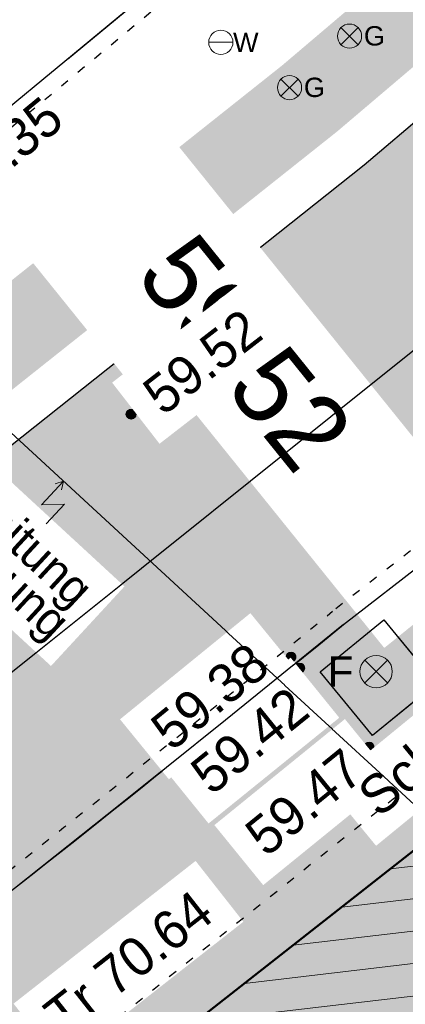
# Model space of a CAD drawing. Header units: millimetres. Extents: x 32365810 to 32368499, y 5620272 to 5622478.
# Tile 171 of 249: x 32366674.05 to 32366678.53, y 5620716.28 to 5620727.74. Entities that reach past the tile are written whole.
import ezdxf

# ---------------------------------------------------------------- set-up
doc = ezdxf.new("R2010")
doc.units = ezdxf.units.MM
for name, pattern in [('1000.100', [0]), ('1000.104', [0.225, 0.075, -0.15]), ('1000.196', [0.225, 0.075, -0.15]), ('1000.300', [0]), ('1000.325', [0]), ('1600.1047', [0]), ('1600.2028', [0]), ('1600.2505', [0]), ('BAULINIE2', [7, 3.5, -1, 0.25, -1, 0.25, -1]), ('GELTUNGSBEREICH', [8.5, 7, -1.5])]:
    doc.linetypes.add(name, pattern=pattern)
doc.layers.get('0').update_dxf_attribs({"color": 1, "linetype": 'CONTINUOUS'})
doc.layers.add('_K_Flurstücke_Grenzpunkte', color=251, linetype='CONTINUOUS', lineweight=50)
for name, color, linetype in [('_K_Gebäude', 251, 'CONTINUOUS'), ('_K_Höhen_ gemessen (NHN)', 251, 'CONTINUOUS'), ('_K_Topographie_ örtl. Aufnahme', 251, 'CONTINUOUS'), ('BAULINIE_B', 7, 'CONTINUOUS'), ('BAULINIE_FA', 1, 'CONTINUOUS'), ('BAULINIE_GL', 7, 'CONTINUOUS'), ('GELTUNGSBEREICH_B', 7, 'CONTINUOUS'), ('KERNGEBIETE_FA', 42, 'CONTINUOUS'), ('UMGR_GELTUNGSBEREICH', 7, 'CONTINUOUS'), ('UMGR_KERNGEBIETE', 7, 'CONTINUOUS'), ('UMGR_STRASSENVERKEHRSFLÄCHE', 7, 'CONTINUOUS')]:
    doc.layers.add(name, color=color, linetype=linetype)
for name, color, linetype, transparency in [('Beschriftung Topographie', 7, 'CONTINUOUS', 0.75), ('EFB-_ Dachhöhen Bestandsgebäude (NHN)', 7, 'CONTINUOUS', 0.75), ('Flurstücke_Grenzpunkte', 11, 'CONTINUOUS', 0.75), ('Gasleitung', 7, 'CONTINUOUS', 0.75), ('Gebäude', 31, 'CONTINUOUS', 0.75), ('Höhen_ gemessen (NHN)', 7, 'CONTINUOUS', 0.75), ('Höhentexte_ gemessen (NHN)', 7, 'CONTINUOUS', 0.75), ('Leitungen Kanalbestand (AMT 66)', 7, 'CONTINUOUS', 0.75), ('Stromversorgung', 7, 'CONTINUOUS', 0.75), ('Symbole Topographie', 7, 'CONTINUOUS', 0.75), ('Topgraphie_ weitere örtliche Aufnahme', 7, 'CONTINUOUS', 0.75), ('Topographie_ örtl. Aufnahme', 7, 'CONTINUOUS', 0.75), ('Wasserleitung', 7, 'CONTINUOUS', 0.75)]:
    doc.layers.add(name, color=color, linetype=linetype, transparency=transparency)
doc.layers.add('STRASSENVERKEHRSFLÄCHE_FA', color=7, linetype='CONTINUOUS', true_color=0xfff5bf)
doc.styles.add('Arial', font='arial.ttf')
doc.styles.add('Beschriftung Topographie_ blau', font='GOTHIC.TTF')
doc.styles.add('Dachhöhe NHN_ Bestand_ gemessen_ schwarz', font='GOTHIC.TTF')
doc.styles.add('Höhe NHN_ gemessen_ schwarz', font='GOTHIC.TTF')
doc.styles.add('Stromversorgung_ Beschriftung allgemein_ dünn_ schwarz', font='GOTHIC.TTF')

# ---------------------------------------------------------------- blocks, each defined once
blk = doc.blocks.new('S1000.15')
at = {"color": 0, "lineweight": -2}
for p, q in [((-0.5, 0.05), (-0.485, 0.1)), ((0.495, 0.05), (-0.5, 0.05)), ((-0.5, -0.05), (-0.5, 0)), ((-0.5, 0), (0.5, 0)), ((-0.485, 0.1), (0.49, 0.1)), ((-0.475, 0.15), (-0.455, 0.2)), ((0.475, 0.15), (-0.475, 0.15)), ((-0.455, 0.2), (0.455, 0.2)), ((-0.43, 0.25), (-0.4, 0.3)), ((0.43, 0.25), (-0.43, 0.25)), ((-0.4, 0.3), (0.395, 0.3)), ((-0.355, 0.35), (-0.295, 0.4)), ((0.36, 0.35), (-0.355, 0.35)), ((-0.295, 0.4), (0.3, 0.4)), ((0.22, 0.45), (-0.215, 0.45)), ((0.3, 0.4), (0.22, 0.45)), ((0.395, 0.3), (0.36, 0.35)), ((0.455, 0.2), (0.43, 0.25)), ((0.49, 0.1), (0.475, 0.15)), ((0.5, 0), (0.495, 0.05)), ((0.495, -0.05), (-0.5, -0.05)), ((-0.475, -0.15), (-0.49, -0.1)), ((-0.49, -0.1), (0.485, -0.1)), ((0.475, -0.15), (-0.475, -0.15)), ((-0.43, -0.25), (-0.455, -0.2)), ((-0.455, -0.2), (0.46, -0.2)), ((0.425, -0.25), (-0.43, -0.25)), ((-0.355, -0.35), (-0.4, -0.3)), ((-0.4, -0.3), (0.395, -0.3)), ((0.345, -0.35), (-0.355, -0.35)), ((-0.205, -0.45), (-0.29, -0.4)), ((-0.29, -0.4), (0.285, -0.4)), ((0.2, -0.45), (-0.205, -0.45)), ((0.285, -0.4), (0.345, -0.35)), ((0.395, -0.3), (0.425, -0.25)), ((0.46, -0.2), (0.475, -0.15)), ((0.485, -0.1), (0.495, -0.05))]:
    blk.add_line(p, q, dxfattribs=at)
blk.add_circle((0, 0), 0.5, dxfattribs=at)
blk = doc.blocks.new('S1000.549', base_point=(-0.2, 0))
at = {"color": 0, "lineweight": -2}
blk.add_line((-0.45, 0), (0.05, 0), dxfattribs=at)
blk.add_circle((-0.2, 0), 0.25, dxfattribs=at)
at = {"color": 0, "lineweight": -2, "insert": (0.05246, -0.199999), "char_height": 0.4, "attachment_point": 7, "line_spacing_factor": 0.69, "style": 'Arial'}
blk.add_mtext('W', dxfattribs=at)
blk = doc.blocks.new('S1000.550', base_point=(-0.2, 0))
at = {"color": 0, "lineweight": -2}
for p, q in [((-0.376777, 0.176777), (-0.023224, -0.176777)), ((-0.376777, -0.176777), (-0.023224, 0.176777))]:
    blk.add_line(p, q, dxfattribs=at)
blk.add_circle((-0.2, 0), 0.25, dxfattribs=at)
at = {"color": 0, "lineweight": -2, "insert": (0.09684, -0.2), "char_height": 0.4, "attachment_point": 7, "line_spacing_factor": 0.69, "style": 'Arial'}
blk.add_mtext('G', dxfattribs=at)
blk = doc.blocks.new('S1000.364', base_point=(0.25, 0))
at = {"color": 0, "lineweight": -2}
for p, q in [((0.075, 0.175), (0.425, -0.175)), ((0.425, 0.175), (0.075, -0.175))]:
    blk.add_line(p, q, dxfattribs=at)
blk.add_circle((0.25, 0), 0.25, dxfattribs=at)
at = {"color": 0, "lineweight": -2, "insert": (-0.5, -0.235), "char_height": 0.47, "attachment_point": 7, "line_spacing_factor": 0.69, "style": 'Arial'}
blk.add_mtext('F', dxfattribs=at)
blk = doc.blocks.new('O1125')
at = {"layer": 'Flurstücke_Grenzpunkte', "color": 7, "linetype": '1600.2028', "lineweight": 35}
blk.add_line((32366179.062, 5622076.018), (32366174.57, 5622072.494), dxfattribs=at)
blk = doc.blocks.new('O1587')
at = {"layer": 'Flurstücke_Grenzpunkte', "color": 7, "linetype": '1600.2028', "lineweight": 35}
blk.add_line((32366179.062, 5622076.018), (32366174.57, 5622072.494), dxfattribs=at)
blk = doc.blocks.new('O2655')
at = {"layer": 'Gebäude', "color": 7, "linetype": '1600.2505', "lineweight": 18}
blk.add_line((32366179.062, 5622076.018), (32366174.57, 5622072.494), dxfattribs=at)
blk = doc.blocks.new('*X1231')
at = {"color": 253, "linetype": '1600.1047', "lineweight": 18, "true_color": 0xb2b2b2}
for p, q in [((32366178.534153, 5622075.603901), (32366179.315388, 5622075.695834)), ((32366177.967909, 5622075.159679), (32366179.587209, 5622075.350234)), ((32366177.401666, 5622074.715458), (32366179.859029, 5622075.004633)), ((32366176.835422, 5622074.271237), (32366180.130849, 5622074.659033)), ((32366176.269178, 5622073.827015), (32366180.402669, 5622074.313432))]:
    blk.add_line(p, q, dxfattribs=at)
blk = doc.blocks.new('S1000.399', base_point=(0.175, -0.5))
at = {"color": 0, "lineweight": -2}
for p, q in [((-0.2, -0.125), (-0.2, 0.5)), ((0.175, 0.25), (-0.2, -0.125)), ((0.175, 0.25), (0.175, -0.5)), ((0.075, -0.325), (0.175, -0.5)), ((0.175, -0.5), (0.275, -0.325))]:
    blk.add_line(p, q, dxfattribs=at)

msp = doc.modelspace()

# ---------------------------------------------------------------- hatches: boundary and pattern name
at = {"layer": 'KERNGEBIETE_FA'}
msp.add_hatch(color=256, dxfattribs=at).paths.add_polyline_path([(32366705.267, 5620656.307), (32366714.38, 5620662.955), (32366731.141, 5620675.184), (32366719.822, 5620688.519), (32366711.265, 5620712.478), (32366708.884, 5620711.48), (32366707.748, 5620715.425), (32366707.124, 5620717.592), (32366703.474, 5620722.687), (32366703.425, 5620722.755), (32366709.467, 5620727.587), (32366713.246, 5620722.932), (32366716.085, 5620718.811), (32366730.043, 5620701.379), (32366743.171, 5620661.733), (32366767.913, 5620669.955), (32366773.881, 5620671.894), (32366779.86, 5620673.837), (32366785.793, 5620675.727), (32366799.353, 5620680.172), (32366795.233, 5620696.617), (32366793.466, 5620703.78), (32366791.885, 5620710.186), (32366791.82, 5620710.458), (32366791.328, 5620712.5), (32366791.327, 5620712.501), (32366782.882, 5620747.49), (32366782.33, 5620749.774), (32366779.279, 5620762.41), (32366774.371, 5620775.593), (32366766.33, 5620772.553), (32366764.579, 5620776.187), (32366756.702, 5620771.881), (32366748.389, 5620767.337), (32366745.667, 5620765.883), (32366742.576, 5620764.232), (32366735.266, 5620760.328), (32366720.118, 5620752.237), (32366714.041, 5620748.991), (32366709.901, 5620746.78), (32366711.231, 5620744.449), (32366709.678, 5620743.191), (32366707.114, 5620741.114), (32366705.598, 5620739.886), (32366701.909, 5620736.897), (32366695.975, 5620732.09), (32366692.104, 5620728.954), (32366687.066, 5620724.769), (32366682.406, 5620721.072), (32366679.916, 5620719.08), (32366678.887, 5620718.272), (32366674.395, 5620714.748), (32366668.389, 5620710.034), (32366659.344, 5620702.84), (32366658.967, 5620703.306), (32366649.894, 5620695.982), (32366654.864, 5620689.785), (32366667.729, 5620679.629), (32366671.86, 5620676.22), (32366674.951, 5620673.67), (32366678.012, 5620671.146), (32366681.071, 5620668.621), (32366688.766, 5620662.336), (32366693.205, 5620658.654), (32366697.04, 5620655.473), (32366698.424, 5620654.325), (32366700.229, 5620654.848)], flags=0)
at = {"layer": 'STRASSENVERKEHRSFLÄCHE_FA', "true_color": 0xffd24a}
h = msp.add_hatch(color=41, dxfattribs=at)
h.paths.add_polyline_path([(32366700.812, 5620642.637), (32366709.343, 5620645.3), (32366744.935, 5620656.407), (32366800.844, 5620673.855), (32366814.238, 5620678.035), (32366812.525, 5620684.489), (32366790.959, 5620765.764), (32366786.667, 5620779.054), (32366782.414, 5620794.243), (32366771.602, 5620788.163), (32366758.559, 5620780.941), (32366707.208, 5620751.956), (32366691.608, 5620737.561), (32366678.051, 5620726.047), (32366655.3, 5620707.965), (32366642.99, 5620700.236), (32366635.313, 5620695.501)], flags=0)
edge = h.paths.add_edge_path(flags=0)
edge.add_line((32366743.171, 5620661.733), (32366743.725, 5620660.059))
edge.add_line((32366743.725, 5620660.059), (32366743.458, 5620659.979))
edge.add_line((32366743.458, 5620659.979), (32366724.425, 5620654.23))
edge.add_line((32366724.425, 5620654.23), (32366712.306, 5620650.509))
edge.add_line((32366712.306, 5620650.509), (32366710.876, 5620650.047))
edge.add_line((32366710.876, 5620650.047), (32366706.05, 5620648.579))
edge.add_arc((32366704.003, 5620654.956), 6.698, 283.318, 287.7972, ccw=False)
edge.add_line((32366705.546, 5620648.438), (32366698.424, 5620654.325))
edge.add_line((32366698.424, 5620654.325), (32366697.04, 5620655.473))
edge.add_line((32366697.04, 5620655.473), (32366693.205, 5620658.654))
edge.add_line((32366693.205, 5620658.654), (32366688.766, 5620662.336))
edge.add_line((32366688.766, 5620662.336), (32366681.071, 5620668.621))
edge.add_line((32366681.071, 5620668.621), (32366678.012, 5620671.146))
edge.add_line((32366678.012, 5620671.146), (32366674.951, 5620673.67))
edge.add_line((32366674.951, 5620673.67), (32366671.86, 5620676.22))
edge.add_line((32366671.86, 5620676.22), (32366667.729, 5620679.629))
edge.add_line((32366667.729, 5620679.629), (32366654.864, 5620689.785))
edge.add_line((32366654.864, 5620689.785), (32366649.894, 5620695.982))
edge.add_line((32366649.894, 5620695.982), (32366658.967, 5620703.306))
edge.add_line((32366658.967, 5620703.306), (32366659.344, 5620702.84))
edge.add_line((32366659.344, 5620702.84), (32366668.389, 5620710.034))
edge.add_line((32366668.389, 5620710.034), (32366674.395, 5620714.748))
edge.add_line((32366674.395, 5620714.748), (32366678.887, 5620718.272))
edge.add_line((32366678.887, 5620718.272), (32366679.916, 5620719.08))
edge.add_line((32366679.916, 5620719.08), (32366682.406, 5620721.072))
edge.add_line((32366682.406, 5620721.072), (32366687.066, 5620724.769))
edge.add_line((32366687.066, 5620724.769), (32366692.104, 5620728.954))
edge.add_line((32366692.104, 5620728.954), (32366695.975, 5620732.09))
edge.add_line((32366695.975, 5620732.09), (32366701.909, 5620736.897))
edge.add_line((32366701.909, 5620736.897), (32366705.598, 5620739.886))
edge.add_line((32366705.598, 5620739.886), (32366707.114, 5620741.114))
edge.add_line((32366707.114, 5620741.114), (32366709.678, 5620743.191))
edge.add_line((32366709.678, 5620743.191), (32366711.231, 5620744.449))
edge.add_line((32366711.231, 5620744.449), (32366709.901, 5620746.78))
edge.add_line((32366709.901, 5620746.78), (32366714.041, 5620748.991))
edge.add_line((32366714.041, 5620748.991), (32366720.118, 5620752.237))
edge.add_line((32366720.118, 5620752.237), (32366735.266, 5620760.328))
edge.add_line((32366735.266, 5620760.328), (32366742.576, 5620764.232))
edge.add_line((32366742.576, 5620764.232), (32366745.667, 5620765.883))
edge.add_line((32366745.667, 5620765.883), (32366748.389, 5620767.337))
edge.add_line((32366748.389, 5620767.337), (32366756.702, 5620771.881))
edge.add_line((32366756.702, 5620771.881), (32366764.579, 5620776.187))
edge.add_line((32366764.579, 5620776.187), (32366766.33, 5620772.553))
edge.add_line((32366766.33, 5620772.553), (32366774.371, 5620775.593))
edge.add_line((32366774.371, 5620775.593), (32366779.279, 5620762.41))
edge.add_line((32366779.279, 5620762.41), (32366782.33, 5620749.774))
edge.add_line((32366782.33, 5620749.774), (32366791.82, 5620710.458))
edge.add_line((32366791.82, 5620710.458), (32366791.885, 5620710.186))
edge.add_line((32366791.885, 5620710.186), (32366793.466, 5620703.78))
edge.add_line((32366793.466, 5620703.78), (32366795.233, 5620696.617))
edge.add_line((32366795.233, 5620696.617), (32366799.353, 5620680.172))
edge.add_line((32366799.353, 5620680.172), (32366785.793, 5620675.727))
edge.add_line((32366785.793, 5620675.727), (32366779.86, 5620673.837))
edge.add_line((32366779.86, 5620673.837), (32366773.881, 5620671.894))
edge.add_line((32366773.881, 5620671.894), (32366767.913, 5620669.955))
edge.add_line((32366767.913, 5620669.955), (32366743.171, 5620661.733))

# ---------------------------------------------------------------- linework, layer by layer
at = {"layer": '_K_Flurstücke_Grenzpunkte', "linetype": '1600.2028', "lineweight": 35}
msp.add_line((32366678.887, 5620718.272), (32366674.395, 5620714.748), dxfattribs=at)
at = {"layer": '_K_Flurstücke_Grenzpunkte', "linetype": '1600.2028'}
msp.add_lwpolyline([(32366678.887, 5620718.272), (32366674.395, 5620714.748), (32366668.389, 5620710.034), (32366659.344, 5620702.84), (32366658.967, 5620703.306), (32366649.894, 5620695.982), (32366654.864, 5620689.785), (32366667.729, 5620679.629), (32366675.319, 5620688.922), (32366677.224, 5620691.255), (32366678.454, 5620692.761), (32366682.681, 5620689.28), (32366685.928, 5620686.605), (32366689.059, 5620684.024), (32366692.22, 5620681.42), (32366700.034, 5620675.086), (32366704.571, 5620671.276), (32366706.143, 5620674.039), (32366708.154, 5620677.505), (32366711.331, 5620683.054), (32366692.84, 5620706.379), (32366690.288, 5620704.309), (32366690.047, 5620704.114)], close=True, dxfattribs=at)
at = {"layer": '_K_Gebäude', "linetype": '1600.1047', "lineweight": 18}
for p, q in [((32366678.36, 5620717.858), (32366679.141, 5620717.949)), ((32366677.793, 5620717.413), (32366679.413, 5620717.604)), ((32366677.227, 5620716.969), (32366679.684, 5620717.258)), ((32366676.661, 5620716.525), (32366679.956, 5620716.913)), ((32366676.095, 5620716.081), (32366680.228, 5620716.567))]:
    msp.add_line(p, q, dxfattribs=at)
at = {"layer": '_K_Gebäude', "linetype": '1600.2505', "lineweight": -2}
msp.add_lwpolyline([(32366649.894, 5620695.982), (32366654.864, 5620689.785), (32366667.729, 5620679.629), (32366675.319, 5620688.922), (32366677.224, 5620691.255), (32366671.147, 5620695.948), (32366672.932, 5620698.169), (32366679.278, 5620703.221), (32366681.719, 5620705.164), (32366681.875, 5620705.288), (32366686.294, 5620708.807), (32366686.318, 5620708.824), (32366678.887, 5620718.272), (32366674.395, 5620714.748), (32366668.389, 5620710.034), (32366659.344, 5620702.84), (32366658.967, 5620703.306)], close=True, dxfattribs=at)
at = {"layer": '_K_Topographie_ örtl. Aufnahme', "linetype": '1000.104'}
msp.add_line((32366681.358, 5620723.702), (32366677.685, 5620720.855), dxfattribs=at)
at = {"layer": '_K_Topographie_ örtl. Aufnahme', "linetype": '1000.100'}
msp.add_line((32366677.812, 5620720.701), (32366681.489, 5620723.551), dxfattribs=at)
msp.add_lwpolyline([(32366651.736, 5620709.79), (32366672.788, 5620725.783), (32366676.791, 5620729.094)], dxfattribs=at)
at = {"layer": '_K_Topographie_ örtl. Aufnahme', "linetype": '1000.104'}
msp.add_lwpolyline([(32366676.919, 5620728.941), (32366672.912, 5620725.626), (32366651.857, 5620709.631)], dxfattribs=at)
at = {"layer": '_K_Topographie_ örtl. Aufnahme', "linetype": '1000.100'}
msp.add_lwpolyline([(32366678.149, 5620719.409), (32366677.541, 5620720.152), (32366678.28, 5620720.756), (32366678.888, 5620720.013)], close=True, dxfattribs=at)
at = {"layer": '_K_Topographie_ örtl. Aufnahme', "linetype": '1000.104'}
msp.add_arc((32366499.203, 5620939.485), 282.232, 306.62187, 309.22698, dxfattribs=at)
at = {"layer": '_K_Topographie_ örtl. Aufnahme', "linetype": '1000.100'}
msp.add_arc((32366499.203, 5620939.485), 282.432, 306.6218, 309.22715, dxfattribs=at)
at = {"layer": 'BAULINIE_B', "linetype": 'BAULINIE2', "const_width": 0.4, "flags": 128}
msp.add_lwpolyline([(32366709.628, 5620727.706), (32366713.407, 5620723.052), (32366716.246, 5620718.93), (32366730.221, 5620701.476), (32366743.298, 5620661.986), (32366767.851, 5620670.145), (32366773.82, 5620672.084), (32366779.799, 5620674.027), (32366785.732, 5620675.917), (32366799.114, 5620680.304), (32366795.039, 5620696.568), (32366793.272, 5620703.732), (32366791.691, 5620710.138), (32366791.626, 5620710.411), (32366791.133, 5620712.453), (32366791.133, 5620712.454), (32366782.687, 5620747.443), (32366782.136, 5620749.727), (32366779.088, 5620762.351), (32366774.254, 5620775.334), (32366766.23, 5620772.301), (32366764.491, 5620775.91), (32366756.798, 5620771.705), (32366748.485, 5620767.161), (32366745.762, 5620765.706), (32366742.671, 5620764.055), (32366735.361, 5620760.151), (32366720.213, 5620752.06), (32366714.136, 5620748.814), (32366710.177, 5620746.7), (32366711.489, 5620744.4), (32366709.804, 5620743.035), (32366707.24, 5620740.958), (32366705.724, 5620739.73), (32366702.035, 5620736.741), (32366696.101, 5620731.934), (32366692.231, 5620728.799), (32366687.192, 5620724.613), (32366682.531, 5620720.915), (32366680.041, 5620718.923), (32366679.011, 5620718.114), (32366674.519, 5620714.59), (32366668.513, 5620709.877), (32366659.314, 5620702.56), (32366658.938, 5620703.025), (32366650.175, 5620695.951), (32366655.006, 5620689.928), (32366667.855, 5620679.784), (32366671.988, 5620676.374), (32366675.079, 5620673.824), (32366678.14, 5620671.3), (32366681.198, 5620668.775), (32366688.894, 5620662.49), (32366693.333, 5620658.808), (32366697.168, 5620655.627), (32366698.471, 5620654.546), (32366700.174, 5620655.04), (32366705.178, 5620656.489), (32366730.849, 5620675.218), (32366719.646, 5620688.418), (32366711.148, 5620712.212), (32366708.754, 5620711.209), (32366707.555, 5620715.37), (32366706.941, 5620717.504), (32366703.311, 5620722.571)], dxfattribs=at)
at = {"layer": 'BAULINIE_FA', "const_width": 0.9}
msp.add_lwpolyline([(32366735.478, 5620759.931), (32366720.33, 5620751.84), (32366714.253, 5620748.594), (32366710.522, 5620746.601), (32366711.812, 5620744.34), (32366709.962, 5620742.841), (32366707.398, 5620740.764), (32366705.882, 5620739.536), (32366702.193, 5620736.547), (32366696.258, 5620731.74), (32366692.39, 5620728.606), (32366687.35, 5620724.419), (32366682.687, 5620720.72), (32366680.196, 5620718.727), (32366679.165, 5620717.918), (32366674.673, 5620714.394), (32366668.668, 5620709.681), (32366659.275, 5620702.21), (32366658.9, 5620702.673), (32366650.526, 5620695.913), (32366655.183, 5620690.106)], dxfattribs=at)
at = {"layer": 'BAULINIE_GL'}
msp.add_lwpolyline([(32366735.266, 5620760.328), (32366720.118, 5620752.237), (32366714.041, 5620748.991), (32366709.901, 5620746.78), (32366711.231, 5620744.449), (32366709.678, 5620743.191), (32366707.114, 5620741.114), (32366705.598, 5620739.886), (32366701.909, 5620736.897), (32366695.975, 5620732.09), (32366692.104, 5620728.954), (32366687.066, 5620724.769), (32366682.406, 5620721.072), (32366679.916, 5620719.08), (32366678.887, 5620718.272), (32366674.395, 5620714.748), (32366668.389, 5620710.034), (32366659.344, 5620702.84), (32366658.967, 5620703.306), (32366649.894, 5620695.982), (32366654.864, 5620689.785)], dxfattribs=at)
at = {"layer": 'GELTUNGSBEREICH_B', "linetype": 'GELTUNGSBEREICH', "ltscale": 0.5, "const_width": 1, "flags": 128}
msp.add_lwpolyline([(32366700.6, 5620641.524), (32366709.641, 5620644.345), (32366745.233, 5620655.452), (32366801.142, 5620672.901), (32366815.45, 5620677.366), (32366813.492, 5620684.746), (32366791.918, 5620766.046), (32366787.625, 5620779.343), (32366783.034, 5620795.739), (32366771.115, 5620789.036), (32366758.071, 5620781.813), (32366706.615, 5620752.77), (32366690.945, 5620738.31), (32366677.416, 5620726.82), (32366654.721, 5620708.782), (32366642.462, 5620701.085), (32366633.585, 5620695.611)], close=True, dxfattribs=at)
at = {"layer": 'UMGR_GELTUNGSBEREICH'}
msp.add_lwpolyline([(32366700.812, 5620642.637), (32366709.343, 5620645.3), (32366744.935, 5620656.407), (32366800.844, 5620673.855), (32366814.238, 5620678.035), (32366812.525, 5620684.489), (32366790.959, 5620765.764), (32366786.667, 5620779.054), (32366782.414, 5620794.243), (32366771.602, 5620788.163), (32366758.559, 5620780.941), (32366707.208, 5620751.956), (32366691.608, 5620737.561), (32366678.051, 5620726.047), (32366655.3, 5620707.965), (32366642.99, 5620700.236), (32366635.313, 5620695.501)], close=True, dxfattribs=at)
at = {"layer": 'UMGR_KERNGEBIETE'}
msp.add_lwpolyline([(32366735.266, 5620760.328), (32366720.118, 5620752.237), (32366714.041, 5620748.991), (32366709.901, 5620746.78), (32366711.231, 5620744.449), (32366709.678, 5620743.191), (32366707.114, 5620741.114), (32366705.598, 5620739.886), (32366701.909, 5620736.897), (32366695.975, 5620732.09), (32366692.104, 5620728.954), (32366687.066, 5620724.769), (32366682.406, 5620721.072), (32366679.916, 5620719.08), (32366678.887, 5620718.272), (32366674.395, 5620714.748), (32366668.389, 5620710.034), (32366659.344, 5620702.84), (32366658.967, 5620703.306), (32366649.894, 5620695.982), (32366654.864, 5620689.785)], dxfattribs=at)
at = {"layer": 'UMGR_STRASSENVERKEHRSFLÄCHE'}
msp.add_lwpolyline([(32366700.812, 5620642.637), (32366709.343, 5620645.3), (32366744.935, 5620656.407), (32366800.844, 5620673.855), (32366814.238, 5620678.035), (32366812.525, 5620684.489), (32366790.959, 5620765.764), (32366786.667, 5620779.054), (32366782.414, 5620794.243), (32366771.602, 5620788.163), (32366758.559, 5620780.941), (32366707.208, 5620751.956), (32366691.608, 5620737.561), (32366678.051, 5620726.047), (32366655.3, 5620707.965), (32366642.99, 5620700.236), (32366635.313, 5620695.501), (32366700.812, 5620642.637)], close=True, dxfattribs=at)
msp.add_lwpolyline([(32366654.864, 5620689.785), (32366649.894, 5620695.982), (32366658.967, 5620703.306), (32366659.344, 5620702.84), (32366668.389, 5620710.034), (32366674.395, 5620714.748), (32366678.887, 5620718.272), (32366679.916, 5620719.08), (32366682.406, 5620721.072), (32366687.066, 5620724.769), (32366692.104, 5620728.954), (32366695.975, 5620732.09), (32366701.909, 5620736.897), (32366705.598, 5620739.886), (32366707.114, 5620741.114), (32366709.678, 5620743.191), (32366711.231, 5620744.449), (32366709.901, 5620746.78), (32366714.041, 5620748.991), (32366720.118, 5620752.237), (32366735.266, 5620760.328)], dxfattribs=at)

# ---------------------------------------------------------------- block references
at = {"layer": '_K_Höhen_ gemessen (NHN)', "xscale": 0.1125, "yscale": 0.1125, "zscale": 0.1125}
msp.add_blockref('S1000.15', (32366675.342, 5620723.148), dxfattribs=at)
at = {"layer": 'Gasleitung', "color": 7, "lineweight": 18, "xscale": 0.5625, "yscale": 0.5625, "zscale": 0.5625}
for p in [(32366677.882, 5620727.547, 59.413), (32366677.184, 5620726.948, 59.427)]:
    msp.add_blockref('S1000.550', p, dxfattribs=at)
at = {"layer": 'Höhen_ gemessen (NHN)', "color": 7, "lineweight": 18, "xscale": 0.1125, "yscale": 0.1125, "zscale": 0.1125}
for p in [(32366675.342, 5620723.148, 59.517), (32366677.202, 5620720.322, 59.379), (32366677.304, 5620720.194, 59.418), (32366678.11, 5620719.276, 59.469)]:
    msp.add_blockref('S1000.15', p, dxfattribs=at)
at = {"layer": 'Symbole Topographie', "color": 7, "lineweight": 18, "xscale": 0.7525, "yscale": 0.7525, "zscale": 0.7525}
msp.add_blockref('S1000.364', (32366678.191, 5620720.153, 59.407), dxfattribs=at)
at = {"layer": 'Wasserleitung', "color": 7, "lineweight": 18, "xscale": 0.5625, "yscale": 0.5625, "zscale": 0.5625}
msp.add_blockref('S1000.549', (32366676.385, 5620727.475, 59.358), dxfattribs=at)

# ---------------------------------------------------------------- next in the draw order: texts
at = {"layer": '_K_Höhen_ gemessen (NHN)', "char_height": 0.9, "width": 6.48035, "attachment_point": 8, "rotation": 308.8633, "line_spacing_factor": 0.69, "style": 'Höhe NHN_ gemessen_ schwarz', "bg_fill": 2}
for s, insert in [('59.44', (32366673.472, 5620726.509)), ('59.52', (32366676.311, 5620723.576))]:
    msp.add_mtext(s, dxfattribs=dict(at, insert=insert))
at = {"layer": 'Beschriftung Topographie', "color": 142, "lineweight": 25, "true_color": 0x0087cd, "insert": (32366678.923, 5620719.303), "char_height": 0.45, "attachment_point": 5, "rotation": 39.3104, "line_spacing_factor": 0.69, "style": 'Beschriftung Topographie_ blau', "bg_fill": 2}
msp.add_mtext('Schacht', dxfattribs=at)
at = {"layer": 'EFB-_ Dachhöhen Bestandsgebäude (NHN)', "color": 7, "lineweight": 25, "insert": (32366674.572, 5620715.892, 70.637), "char_height": 0.45, "attachment_point": 7, "rotation": 38.1144, "line_spacing_factor": 0.69, "style": 'Dachhöhe NHN_ Bestand_ gemessen_ schwarz', "bg_fill": 2}
msp.add_mtext('Tr 70.64', dxfattribs=at)
at = {"layer": 'Stromversorgung', "color": 7, "lineweight": 25, "insert": (32366670.208, 5620724.203), "char_height": 0.4, "attachment_point": 7, "rotation": 317.3028, "line_spacing_factor": 0.69, "style": 'Stromversorgung_ Beschriftung allgemein_ dünn_ schwarz', "bg_fill": 2}
msp.add_mtext('hängende Stromleitung\\Pfür Straßenbeleuchtung', dxfattribs=at)

# ---------------------------------------------------------------- next in the draw order: texts
at = {"layer": 'Höhentexte_ gemessen (NHN)', "color": 7, "lineweight": 25, "char_height": 0.45, "attachment_point": 8, "line_spacing_factor": 0.69, "style": 'Höhe NHN_ gemessen_ schwarz', "bg_fill": 2}
for s, insert, rotation in [('59.35', (32366674.012, 5620726.041, 59.354), 39.5933), ('59.52', (32366676.311, 5620723.576, 59.517), 37.781), ('59.47', (32366677.499, 5620718.455, 59.469), 39.1028)]:
    msp.add_mtext(s, dxfattribs=dict(at, insert=insert, rotation=rotation))

# ---------------------------------------------------------------- next in the draw order: block references
at = {"layer": 'Flurstücke_Grenzpunkte', "color": 7, "true_color": 0xffffff}
msp.add_blockref('O1125', (499.825, -1357.746), dxfattribs=at)

# ---------------------------------------------------------------- next in the draw order: texts
at = {"layer": 'Höhentexte_ gemessen (NHN)', "color": 7, "lineweight": 25, "insert": (32366676.865, 5620719.171, 59.418), "char_height": 0.45, "attachment_point": 8, "rotation": 38.9771, "line_spacing_factor": 0.69, "style": 'Höhe NHN_ gemessen_ schwarz', "bg_fill": 2}
msp.add_mtext('59.42', dxfattribs=at)

# ---------------------------------------------------------------- next in the draw order: texts
at = {"layer": 'Höhentexte_ gemessen (NHN)', "color": 7, "lineweight": 25, "insert": (32366676.401, 5620719.687, 59.379), "char_height": 0.45, "attachment_point": 8, "rotation": 39.1666, "line_spacing_factor": 0.69, "style": 'Höhe NHN_ gemessen_ schwarz', "bg_fill": 2}
msp.add_mtext('59.38', dxfattribs=at)

# ---------------------------------------------------------------- next in the draw order: block references
at = {"layer": 'Flurstücke_Grenzpunkte', "color": 7, "true_color": 0xffffff}
msp.add_blockref('O1587', (499.825, -1357.746), dxfattribs=at)

# ---------------------------------------------------------------- next in the draw order: block references
at = {"layer": 'Gebäude', "color": 7, "true_color": 0xffffff}
msp.add_blockref('O2655', (499.825, -1357.746), dxfattribs=at)

# ---------------------------------------------------------------- next in the draw order: linework, layer by layer
at = {"layer": 'EFB-_ Dachhöhen Bestandsgebäude (NHN)', "color": 7, "linetype": '1000.196', "lineweight": 25}
msp.add_line((32366659.154, 5620703.377), (32366678.513, 5620718.772), dxfattribs=at)
at = {"layer": 'Leitungen Kanalbestand (AMT 66)', "color": 200, "linetype": '1000.300', "lineweight": 25, "true_color": 0xd600ff}
msp.add_line((32366660.873, 5620709.672, 59.568), (32366683.93, 5620728.14, 59.399), dxfattribs=at)
at = {"layer": 'Stromversorgung', "color": 7, "linetype": '1000.325', "lineweight": 18}
msp.add_line((32366678.926, 5620718.335, 69.377), (32366670.184, 5620726.401, 69.424), dxfattribs=at)
at = {"layer": 'Topgraphie_ weitere örtliche Aufnahme', "color": 142, "linetype": '1000.104', "lineweight": 25, "true_color": 0x0087cd}
for p, q in [((32366676.919, 5620728.941), (32366672.912, 5620725.626)), ((32366681.358, 5620723.702), (32366677.685, 5620720.855))]:
    msp.add_line(p, q, dxfattribs=at)
msp.add_arc((32366499.203, 5620939.485), 282.232, 306.62187, 309.22698, dxfattribs=at)
at = {"layer": 'Topographie_ örtl. Aufnahme', "color": 142, "linetype": '1000.100', "lineweight": 25, "true_color": 0x0087cd}
for p, q in [((32366672.788, 5620725.783, 59.35), (32366676.791, 5620729.094, 59.3)), ((32366677.812, 5620720.701, 59.322), (32366681.489, 5620723.551, 59.33)), ((32366677.541, 5620720.152, 59.421), (32366678.28, 5620720.756, 59.425)), ((32366678.28, 5620720.756, 59.425), (32366678.888, 5620720.013, 59.442)), ((32366678.149, 5620719.409, 59.45), (32366677.541, 5620720.152, 59.421)), ((32366678.888, 5620720.013, 59.442), (32366678.149, 5620719.409, 59.45))]:
    msp.add_line(p, q, dxfattribs=at)
msp.add_polyline3d([(32366677.812, 5620720.701, 59.322), (32366676.441, 5620719.588, 59.321), (32366675.063, 5620718.485, 59.321), (32366673.678, 5620717.389, 59.32)], dxfattribs=at)

# ---------------------------------------------------------------- next in the draw order: block references
at = {"layer": 'Gebäude', "color": 7, "true_color": 0xffffff}
msp.add_blockref('*X1231', (499.825, -1357.746), dxfattribs=at)
at = {"layer": 'Stromversorgung', "color": 7, "lineweight": 18, "xscale": 0.5, "yscale": 0.5, "zscale": 0.5, "rotation": 137.302409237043}
msp.add_blockref('S1000.399', (32366674.555, 5620722.368, 69.4), dxfattribs=at)

doc.saveas('drawing.dxf')
